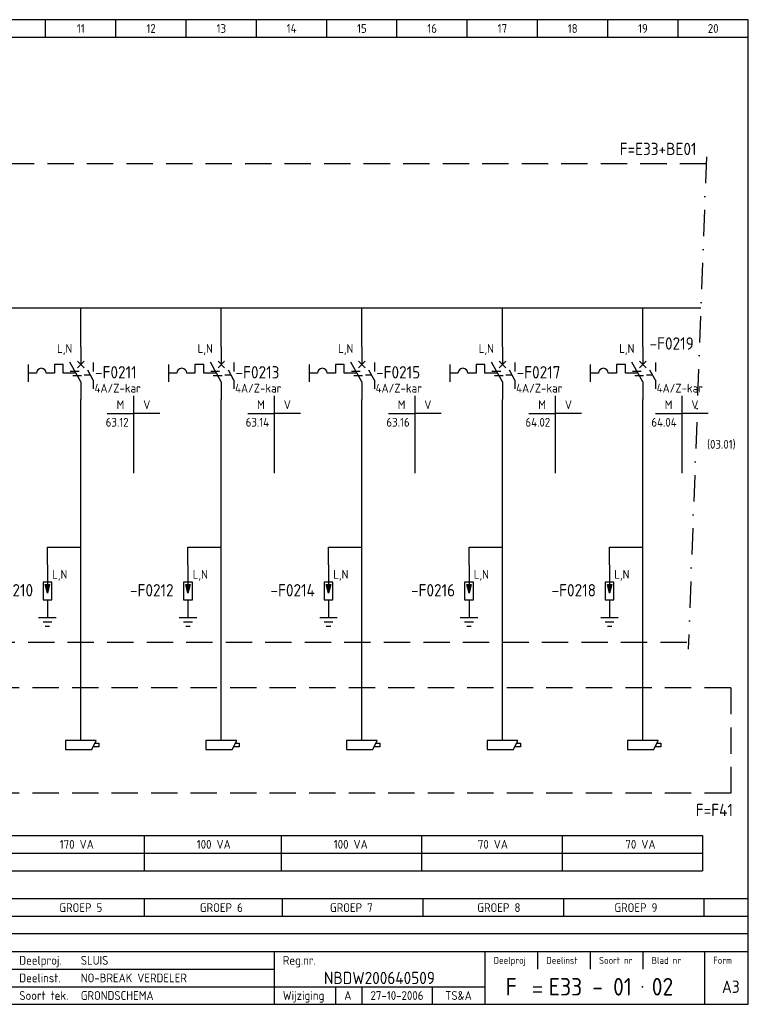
# Model space of a CAD drawing. Extents: x 10 to 410, y 10 to 290.
# Tile 2 of 2: x 203 to 410, y 10 to 290. Entities that reach past the tile are written whole.
import ezdxf
from ezdxf.enums import TextEntityAlignment as Align

# ---------------------------------------------------------------- set-up
doc = ezdxf.new("R2010")
doc.units = 0
doc.header["$LTSCALE"] = 15
doc.header["$MEASUREMENT"] = 0
doc.linetypes.add('DASHDOT', pattern=[1, 0.5, -0.25, 0, -0.25])
doc.linetypes.add('DASHED', pattern=[0.75, 0.5, -0.25])
for name, color, linetype in [('0-25', 7, 'CONTINUOUS'), ('0-35', 2, 'CONTINUOUS'), ('0-50', 3, 'CONTINUOUS'), ('B-25', 7, 'CONTINUOUS'), ('B-35', 2, 'CONTINUOUS'), ('S-25', 7, 'CONTINUOUS'), ('S-70', 5, 'CONTINUOUS')]:
    doc.layers.add(name, color=color, linetype=linetype)
doc.styles.add('ISO', font='iso.shx')
doc.styles.get("Standard").update_dxf_attribs({"font": 'iso.shx'})

# ---------------------------------------------------------------- blocks, each defined once
blk = doc.blocks.new('021501')
at = {"layer": '0-25'}
for p, q in [((0, 0), (0, -5)), ((-2.5, -5), (2.5, -5)), ((-1.25, -6.25), (1.25, -6.25)), ((-0.625, -7.5), (0.625, -7.5))]:
    blk.add_line(p, q, dxfattribs=at)
at = {"layer": '0-25', "style": 'ISO'}
for tag, p in [('OM1', (5, -4)), ('OM2', (5, -8))]:
    blk.add_attdef(tag, p, '', height=2.5, dxfattribs=at)
blk = doc.blocks.new('072203')
at = {"layer": '0-25'}
for p, q in [((0, 0), (0, -5.625)), ((-1.25, -5), (-1.25, -10)), ((1.25, -5), (-1.25, -5)), ((1.25, -10), (1.25, -5)), ((0, -8.125), (-0.625, -5.625)), ((-0.625, -5.625), (0.625, -5.625)), ((-0.3125, -5.625), (-0.5, -6.125)), ((-0.3125, -5.625), (-0.3125, -6.875)), ((0, -5.625), (0, -8.125)), ((0.625, -5.625), (0, -8.125)), ((0.3125, -5.625), (0.5, -6.125)), ((0.3125, -5.625), (0.3125, -6.875)), ((-1.25, -10), (1.25, -10)), ((0, -10), (0, -15))]:
    blk.add_line(p, q, dxfattribs=at)
at = {"layer": '0-35', "style": 'ISO'}
blk.add_attdef('KT', (3, -9), '', height=3.5, dxfattribs=at)
blk = doc.blocks.new('0713D6M2')
at = {"layer": '0-25'}
for p, q in [((-2.99, -6.88), (-0.49, -6.88)), ((-2.29, -8.13), (0.21, -8.13))]:
    blk.add_line(p, q, dxfattribs=at)
blk = doc.blocks.new('KADERA3')
at = {"layer": '0-25'}
for p, q in [((210, 285), (210, 290)), ((230, 285), (230, 290)), ((250, 285), (250, 290)), ((270, 285), (270, 290)), ((290, 285), (290, 290)), ((310, 285), (310, 290)), ((330, 285), (330, 290)), ((350, 285), (350, 290)), ((370, 285), (370, 290)), ((390, 285), (390, 290)), ((10, 285), (410, 285)), ((410, 35), (10, 35)), ((410, 30), (10, 30)), ((350, 25), (350, 20)), ((365, 25), (365, 20)), ((380, 25), (380, 20)), ((200, 20), (275, 20)), ((150, 15), (335, 15)), ((292.5, 15), (292.5, 10)), ((300, 15), (300, 10)), ((320, 15), (320, 10))]:
    blk.add_line(p, q, dxfattribs=at)
at = {"layer": '0-35'}
for p, q in [((275, 25), (275, 10)), ((335, 25), (335, 10)), ((397.5, 25), (397.5, 10))]:
    blk.add_line(p, q, dxfattribs=at)
at = {"layer": '0-50'}
for p, q in [((10, 25), (410, 25)), ((348.75, 15), (351.25, 15)), ((348.75, 13.5), (351.25, 13.5))]:
    blk.add_line(p, q, dxfattribs=at)
blk.add_lwpolyline([(10, 10), (410, 10), (410, 290), (10, 290)], close=True, dxfattribs=at)
at = {"layer": '0-50', "const_width": 0.25}
blk.add_lwpolyline([(379.75, 15, 1), (380, 15, 1)], format="xyb", close=True, dxfattribs=at)
at = {"layer": '0-25', "style": 'ISO'}
for s, height, p in [('Deelproj.', 2.5, (202.5, 22.5)), ('Reg.nr.', 2.5, (277.5, 22.5)), ('Deelproj', 2, (337.5, 22.5)), ('Deelinst', 2, (352.5, 22.5)), ('Soort nr', 2, (367.5, 22.5)), ('Blad nr', 2, (382.5, 22.5)), ('Form', 2, (400, 22.5)), ('Deelinst.', 2.5, (202.5, 17.5)), ('Soort tek.', 2.5, (202.5, 12.5)), ('Wijziging', 2.5, (277.5, 12.5))]:
    blk.add_text(s, height=height, dxfattribs=at).set_placement(p, align=Align.MIDDLE_LEFT)
for tag, p in [('STR1', (20, 287.5)), ('STR2', (40, 287.5)), ('STR3', (60, 287.5)), ('STR4', (80, 287.5)), ('STR5', (100, 287.5)), ('STR6', (120, 287.5)), ('STR7', (140, 287.5)), ('STR8', (160, 287.5)), ('STR9', (180, 287.5)), ('STR10', (200, 287.5)), ('STR11', (220, 287.5)), ('STR12', (240, 287.5)), ('STR13', (260, 287.5)), ('STR14', (280, 287.5)), ('STR15', (300, 287.5)), ('STR16', (320, 287.5)), ('STR17', (340, 287.5)), ('STR18', (360, 287.5)), ('STR19', (380, 287.5)), ('STR20', (400, 287.5)), ('W', (180, 12.5)), ('Z', (310, 12.5)), ('Y', (327.5, 12.5))]:
    blk.add_attdef(tag, text='', height=2.5, dxfattribs=at).set_placement(p, align=Align.MIDDLE)
for tag, p in [('N', (220, 22.5)), ('B', (92.5, 17.5)), ('P', (220, 17.5)), ('C', (92.5, 12.5)), ('U', (220, 12.5)), ('REV', (295, 12.5))]:
    blk.add_attdef(tag, text='', height=2.5, dxfattribs=at).set_placement(p, align=Align.MIDDLE_LEFT)
at = {"layer": '0-35', "style": 'ISO'}
blk.add_attdef('RNR', text='', height=3.5, dxfattribs=at).set_placement((305, 17.5), align=Align.MIDDLE)
for tag, p in [('X', (178.5, 17.5)), ('FORM', (402.5, 15))]:
    blk.add_attdef(tag, text='', height=3.5, dxfattribs=at).set_placement(p, align=Align.MIDDLE_LEFT)
at = {"layer": '0-50', "style": 'ISO'}
for tag, p in [('M', (342.5, 15)), ('O', (365, 15))]:
    blk.add_attdef(tag, text='', height=5, dxfattribs=at).set_placement(p, align=Align.MIDDLE)
blk.add_attdef('Q', text='', height=5, dxfattribs=at).set_placement((382.5, 15), align=Align.MIDDLE_LEFT)
blk = doc.blocks.new('A$C1CBF7456')
at = {"layer": 'S-25'}
for p, q in [((0, 0), (0, -5)), ((-15, -5), (-15, -10)), ((-7.5, -5), (-7.5, -7.5)), ((-5, -5), (-7.5, -5)), ((-5, -7.5), (-5, -5)), ((0, -10), (-3.12, -4.38)), ((0.94, -4.06), (-0.94, -5.94)), ((-0.94, -4.06), (0.94, -5.94)), ((-12.65, -7.5), (-15, -7.5)), ((-7.5, -7.5), (-9.85, -7.5)), ((-1.39, -7.5), (-5, -7.5)), ((0, -10), (0, -15))]:
    blk.add_line(p, q, dxfattribs=at)
blk.add_arc((-11.25, -7.5), 1.4, 0, 180, dxfattribs=at)
at = {"layer": 'B-25'}
for tag, p in [('KN1', (-2.43, -1.73)), ('KN2', (-2.43, -13.01))]:
    blk.add_attdef(tag, text='', height=2.5, dxfattribs=at).set_placement(p, align=Align.RIGHT)
blk.add_attdef('OM1', (3.91, -13.01), '', height=2.5, dxfattribs=at)
at = {"layer": 'B-35'}
blk.add_attdef('KT', (4.05, -8.99), '', height=3.5, dxfattribs=at)
blk = doc.blocks.new('0060')
at = {"layer": 'S-25'}
for p, q in [((0, 0), (0, -22)), ((-7.5, -5), (0, -5)), ((7.5, -5), (0, -5))]:
    blk.add_line(p, q, dxfattribs=at)
at = {"layer": 'B-25', "style": 'ISO'}
blk.add_text('M', height=2.5, dxfattribs=at).set_placement((-3.75, -2.5), align=Align.MIDDLE_CENTER)
blk.add_text('V', height=2.5, dxfattribs=at).set_placement((3.75, -2.5), align=Align.MIDDLE)
at = {"layer": 'B-25'}
for tag, p in [('M1', (-1.43, -8.73)), ('M2', (-1.43, -12.73)), ('M3', (-1.43, -16.73)), ('M4', (-1.43, -20.73))]:
    blk.add_attdef(tag, text='', height=2.5, dxfattribs=at).set_placement(p, align=Align.RIGHT)
for tag, p in [('V1', (1.57, -8.73)), ('V2', (1.57, -12.73)), ('V3', (1.57, -16.73)), ('V4', (1.57, -20.73))]:
    blk.add_attdef(tag, p, '', height=2.5, dxfattribs=at)

msp = doc.modelspace()

# ---------------------------------------------------------------- linework, layer by layer
at = {"layer": '0-25', "linetype": 'DASHDOT'}
msp.add_line((398.08, 251), (392.92, 111), dxfattribs=at)
at = {"layer": '0-25', "linetype": 'DASHED'}
for p, q in [((398.01, 249), (30.01, 249)), ((25, 113), (393, 113)), ((405, 100), (48, 100)), ((405, 100), (405, 70)), ((405, 70), (48, 70))]:
    msp.add_line(p, q, dxfattribs=at)
at = {"layer": '0-25'}
for p, q in [((220, 196.97), (220, 208)), ((260, 196.97), (260, 208)), ((300, 196.97), (300, 208)), ((340, 196.97), (340, 208)), ((380, 196.97), (380, 208)), ((223.56, 192.5), (223.56, 190)), ((263.56, 192.5), (263.56, 190)), ((303.56, 192.5), (303.56, 190)), ((343.56, 192.5), (343.56, 190)), ((383.56, 192.5), (383.56, 190)), ((222.78, 188.91), (221, 188.91)), ((223.56, 187.5), (222, 190.31)), ((262.78, 188.91), (261, 188.91)), ((263.56, 187.5), (262, 190.31)), ((302.78, 188.91), (301, 188.91)), ((303.56, 187.5), (302, 190.31)), ((342.78, 188.91), (341, 188.91)), ((343.56, 187.5), (342, 190.31)), ((382.78, 188.91), (381, 188.91)), ((383.56, 187.5), (382, 190.31)), ((223.56, 187.5), (223.56, 185)), ((263.56, 187.5), (263.56, 185)), ((303.56, 187.5), (303.56, 185)), ((343.56, 187.5), (343.56, 185)), ((383.56, 187.5), (383.56, 185)), ((220, 85), (220, 181.97)), ((260, 85), (260, 181.97)), ((300, 85), (300, 181.97)), ((340, 85), (340, 181.97)), ((380, 85), (380, 181.97)), ((210.5, 140), (220, 140)), ((210.5, 135), (210.5, 140)), ((250.5, 135), (250.5, 140)), ((250.5, 140), (260, 140)), ((290.5, 135), (290.5, 140)), ((290.5, 140), (300, 140)), ((330.5, 135), (330.5, 140)), ((330.5, 140), (340, 140)), ((370.5, 140), (380, 140)), ((370.5, 135), (370.5, 140)), ((224.38, 85), (215.62, 85)), ((215.62, 85), (215.62, 82.5)), ((223.12, 82.5), (224.38, 85)), ((224, 84.25), (225.12, 84.25)), ((225.12, 84.25), (225.12, 83.25)), ((264.38, 85), (255.62, 85)), ((255.62, 85), (255.62, 82.5)), ((263.12, 82.5), (264.38, 85)), ((264, 84.25), (265.12, 84.25)), ((265.12, 84.25), (265.12, 83.25)), ((304.38, 85), (295.62, 85)), ((295.62, 85), (295.62, 82.5)), ((303.12, 82.5), (304.38, 85)), ((304, 84.25), (305.12, 84.25)), ((305.12, 84.25), (305.12, 83.25)), ((344.38, 85), (335.62, 85)), ((335.62, 85), (335.62, 82.5)), ((343.12, 82.5), (344.38, 85)), ((344, 84.25), (345.12, 84.25)), ((345.12, 84.25), (345.12, 83.25)), ((384.38, 85), (375.62, 85)), ((375.62, 85), (375.62, 82.5)), ((383.12, 82.5), (384.38, 85)), ((384, 84.25), (385.12, 84.25)), ((385.12, 84.25), (385.12, 83.25)), ((215.62, 82.5), (223.12, 82.5)), ((225.12, 83.25), (223.5, 83.25)), ((255.62, 82.5), (263.12, 82.5)), ((265.12, 83.25), (263.5, 83.25)), ((295.62, 82.5), (303.12, 82.5)), ((305.12, 83.25), (303.5, 83.25)), ((335.62, 82.5), (343.12, 82.5)), ((345.12, 83.25), (343.5, 83.25)), ((375.62, 82.5), (383.12, 82.5)), ((385.12, 83.25), (383.5, 83.25)), ((410, 40), (10, 40)), ((238, 40), (238, 35)), ((277.36, 40), (277.36, 35)), ((317.36, 40), (317.36, 35)), ((357.36, 40), (357.36, 35)), ((397.36, 40), (397.36, 35))]:
    msp.add_line(p, q, dxfattribs=at)
at = {"layer": 'B-25'}
for p, q in [((11, 58), (397, 58)), ((238, 58), (238, 48)), ((277, 58), (277, 48)), ((317, 58), (317, 48)), ((357, 58), (357, 48)), ((397, 58), (397, 48)), ((11, 53), (397, 53)), ((11, 48), (397, 48))]:
    msp.add_line(p, q, dxfattribs=at)
at = {"layer": 'S-70'}
msp.add_line((396.49, 208), (28.49, 208), dxfattribs=at)

# ---------------------------------------------------------------- block references
at = {"layer": '0-25'}
for name, p in [('0713D6M2', (220, 196.97)), ('0713D6M2', (260, 196.97)), ('0713D6M2', (300, 196.97)), ('0713D6M2', (340, 196.97)), ('0713D6M2', (380, 196.97)), ('021501', (210.5, 125)), ('021501', (250.5, 125)), ('021501', (290.5, 125)), ('021501', (330.5, 125)), ('021501', (370.5, 125))]:
    msp.add_blockref(name, p, dxfattribs=at)
ref = msp.add_blockref('072203', (210.5, 135), dxfattribs=at)
ref.add_attrib('KT', '-F0210', (194, 126), dxfattribs={"layer": '0-35', "height": 3.5, "style": 'ISO'})
ref = msp.add_blockref('072203', (250.5, 135), dxfattribs=at)
ref.add_attrib('KT', '-F0212', (234, 126), dxfattribs={"layer": '0-35', "height": 3.5, "style": 'ISO'})
ref = msp.add_blockref('072203', (290.5, 135), dxfattribs=at)
ref.add_attrib('KT', '-F0214', (274, 126), dxfattribs={"layer": '0-35', "height": 3.5, "style": 'ISO'})
ref = msp.add_blockref('072203', (330.5, 135), dxfattribs=at)
ref.add_attrib('KT', '-F0216', (314, 126), dxfattribs={"layer": '0-35', "height": 3.5, "style": 'ISO'})
ref = msp.add_blockref('072203', (370.5, 135), dxfattribs=at)
ref.add_attrib('KT', '-F0218', (354, 126), dxfattribs={"layer": '0-35', "height": 3.5, "style": 'ISO'})
at = {"layer": 'S-25'}
ref = msp.add_blockref('KADERA3', (0, 0), dxfattribs=at)
ref.add_attrib('N', 'SLUIS', dxfattribs={"layer": '0-25', "height": 2.5, "style": 'ISO'}).set_placement((220, 22.5), align=Align.MIDDLE_LEFT)
ref.add_attrib('P', 'NO-BREAK VERDELER', dxfattribs={"layer": '0-25', "height": 2.5, "style": 'ISO'}).set_placement((220, 17.5), align=Align.MIDDLE_LEFT)
ref.add_attrib('U', 'GRONDSCHEMA', dxfattribs={"layer": '0-25', "height": 2.5, "style": 'ISO'}).set_placement((220, 12.5), align=Align.MIDDLE_LEFT)
ref.add_attrib('M', 'F', dxfattribs={"layer": '0-50', "height": 5, "style": 'ISO'}).set_placement((342.5, 15), align=Align.MIDDLE)
ref.add_attrib('O', 'E33 - 01', dxfattribs={"layer": '0-50', "height": 5, "style": 'ISO'}).set_placement((365, 15), align=Align.MIDDLE)
ref.add_attrib('Q', '02', dxfattribs={"layer": '0-50', "height": 5, "style": 'ISO'}).set_placement((382.5, 15), align=Align.MIDDLE_LEFT)
ref.add_attrib('RNR', 'NBDW200640509', dxfattribs={"layer": '0-35', "height": 3.5, "style": 'ISO'}).set_placement((305, 17.5), align=Align.MIDDLE)
ref.add_attrib('FORM', 'A3', dxfattribs={"layer": '0-35', "height": 3.5, "style": 'ISO'}).set_placement((402.5, 15), align=Align.MIDDLE_LEFT)
ref.add_attrib('REV', 'A', dxfattribs={"layer": '0-25', "height": 2.5, "style": 'ISO'}).set_placement((295, 12.5), align=Align.MIDDLE_LEFT)
ref.add_attrib('Z', '27-10-2006', dxfattribs={"layer": '0-25', "height": 2.5, "style": 'ISO'}).set_placement((310, 12.5), align=Align.MIDDLE)
ref.add_attrib('Y', 'TS&A', dxfattribs={"layer": '0-25', "height": 2.5, "style": 'ISO'}).set_placement((327.5, 12.5), align=Align.MIDDLE)
ref.add_attrib('STR11', '11', dxfattribs={"layer": '0-25', "height": 2.5, "style": 'ISO'}).set_placement((220, 287.5), align=Align.MIDDLE)
ref.add_attrib('STR12', '12', dxfattribs={"layer": '0-25', "height": 2.5, "style": 'ISO'}).set_placement((240, 287.5), align=Align.MIDDLE)
ref.add_attrib('STR13', '13', dxfattribs={"layer": '0-25', "height": 2.5, "style": 'ISO'}).set_placement((260, 287.5), align=Align.MIDDLE)
ref.add_attrib('STR14', '14', dxfattribs={"layer": '0-25', "height": 2.5, "style": 'ISO'}).set_placement((280, 287.5), align=Align.MIDDLE)
ref.add_attrib('STR15', '15', dxfattribs={"layer": '0-25', "height": 2.5, "style": 'ISO'}).set_placement((300, 287.5), align=Align.MIDDLE)
ref.add_attrib('STR16', '16', dxfattribs={"layer": '0-25', "height": 2.5, "style": 'ISO'}).set_placement((320, 287.5), align=Align.MIDDLE)
ref.add_attrib('STR17', '17', dxfattribs={"layer": '0-25', "height": 2.5, "style": 'ISO'}).set_placement((340, 287.5), align=Align.MIDDLE)
ref.add_attrib('STR18', '18', dxfattribs={"layer": '0-25', "height": 2.5, "style": 'ISO'}).set_placement((360, 287.5), align=Align.MIDDLE)
ref.add_attrib('STR19', '19', dxfattribs={"layer": '0-25', "height": 2.5, "style": 'ISO'}).set_placement((380, 287.5), align=Align.MIDDLE)
ref.add_attrib('STR20', '20', dxfattribs={"layer": '0-25', "height": 2.5, "style": 'ISO'}).set_placement((400, 287.5), align=Align.MIDDLE)
ref = msp.add_blockref('A$C1CBF7456', (380, 196.97), dxfattribs=at)
ref.add_attrib('KT', '-F0219', (381.89, 196.17), dxfattribs={"layer": 'B-35', "height": 3.5})
ref.add_attrib('OM1', '4A/Z-kar', (383.91, 183.97), dxfattribs={"layer": 'B-25', "height": 2.5})
ref.add_attrib('KN1', 'L,N', dxfattribs={"layer": 'B-25', "height": 2.5}).set_placement((377.57, 195.24), align=Align.RIGHT)
for name, p, values in [('A$C1CBF7456', (220, 196.97), {'KT': '-F0211', 'OM1': '4A/Z-kar', 'KN1': 'L,N'}), ('A$C1CBF7456', (260, 196.97), {'KT': '-F0213', 'OM1': '4A/Z-kar', 'KN1': 'L,N'}), ('A$C1CBF7456', (300, 196.97), {'KT': '-F0215', 'OM1': '4A/Z-kar', 'KN1': 'L,N'}), ('A$C1CBF7456', (340, 196.97), {'KT': '-F0217', 'OM1': '4A/Z-kar', 'KN1': 'L,N'}), ('0060', (235.04, 183), {'M1': '63.12'}), ('0060', (275.04, 183), {'M1': '63.14'}), ('0060', (315.04, 183), {'M1': '63.16'}), ('0060', (355.04, 183), {'M1': '64.02'}), ('0060', (391.04, 183), {'M1': '64.04'})]:
    msp.add_blockref(name, p, dxfattribs=at).add_auto_attribs(values)

# ---------------------------------------------------------------- texts
at = {"layer": '0-25', "style": 'ISO'}
msp.add_text('(03.01)', height=2.5, dxfattribs=at).set_placement((402.32, 169.25), align=Align.MIDDLE_CENTER)
at = {"layer": '0-25'}
for s, p in [('L,N', (214, 132)), ('L,N', (254, 132)), ('L,N', (294, 132)), ('L,N', (334, 132)), ('L,N', (374, 132)), ('GROEP 5', (220, 37.5)), ('GROEP 6', (260, 37.5)), ('GROEP 7', (297, 37.5)), ('GROEP 8', (339, 37.5)), ('GROEP 9', (378, 37.5))]:
    msp.add_text(s, height=2.5, dxfattribs=at).set_placement(p, align=Align.MIDDLE)
at = {"layer": '0-35', "style": 'ISO'}
for s, p in [('F=E33+BE01', (384.32, 253.25)), ('F=F41', (400.32, 65.25))]:
    msp.add_text(s, height=3.5, dxfattribs=at).set_placement(p, align=Align.MIDDLE_CENTER)
at = {"layer": 'B-25'}
for s, p in [('170 VA', (214, 55.5)), ('100 VA', (253, 55.5)), ('100 VA', (292, 55.5)), ('70 VA', (333, 55.5)), ('70 VA', (375, 55.5))]:
    msp.add_text(s, height=2.5, dxfattribs=at).set_placement(p, align=Align.MIDDLE_LEFT)

doc.saveas('drawing.dxf')
